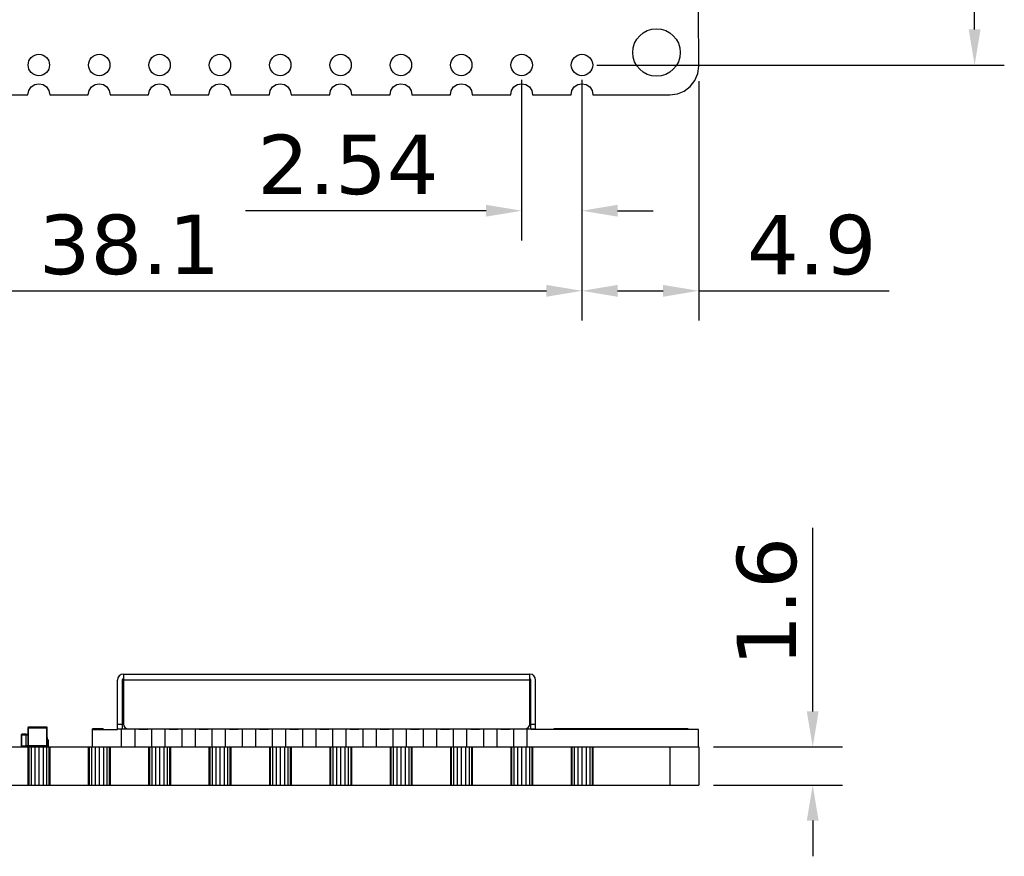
# Model space of a CAD drawing. Header units: millimetres. Extents: x 446.4 to 531.6, y 209.3 to 278.3.
# Tile 40 of 47: x 490.2 to 531.6, y 209.3 to 244.5. Entities that reach past the tile are written whole.
import ezdxf

# ---------------------------------------------------------------- set-up
doc = ezdxf.new("R2010")
doc.units = ezdxf.units.MM
doc.header["$LTSCALE"] = 30.734
doc.header["$PDMODE"] = 3
doc.header["$PDSIZE"] = 0.3125
doc.layers.get('0').update_dxf_attribs({"linetype": 'CONTINUOUS'})
doc.layers.get('Defpoints').update_dxf_attribs({"linetype": 'CONTINUOUS'})
doc.layers.add('dim', color=6, linetype='CONTINUOUS', lineweight=9)
doc.styles.add('Verdana', font='verdana.ttf', dxfattribs={"height": 2.5})
doc.dimstyles.new('aaaaaaaa 3.0', dxfattribs={"dimtxt": 2.5, "dimasz": 1.5, "dimexe": 1.25, "dimexo": 0.625, "dimtad": 1, "dimdec": 1, "dimzin": 9, "dimdsep": 46, "dimtxsty": 'Verdana', "dimcen": 0, "dimazin": 0, "dimtfac": 1, "dimtofl": 0, "dimtmove": 0, "dimatfit": 3, "dimfxl": 1, "dimlwd": 25, "dimlwe": 25, "dimarcsym": 0})

# ---------------------------------------------------------------- blocks, each defined once
blk = doc.blocks.new('*D33')
at = {"layer": 'Defpoints', "color": 0}
for p in [(511.294, 242.57), (513.834, 242.57), (511.294, 236.439)]:
    blk.add_point(p, dxfattribs=at)
at = {"layer": 'dim', "color": 0, "lineweight": 25}
for p, q in [((511.294, 241.945), (511.294, 235.189)), ((513.834, 241.945), (513.834, 235.189)), ((509.794, 236.439), (499.672, 236.439)), ((515.334, 236.439), (516.834, 236.439))]:
    blk.add_line(p, q, dxfattribs=at)
at = {"layer": 'dim', "color": 0}
for points in [[(509.794, 236.189), (509.794, 236.689), (511.294, 236.439)], [(515.334, 236.689), (515.334, 236.189), (513.834, 236.439)]]:
    blk.add_solid(points, dxfattribs=at)
at = {"layer": 'dim', "color": 0, "insert": (503.983, 238.366), "char_height": 2.5, "attachment_point": 5, "style": 'Verdana'}
blk.add_mtext('2.54', dxfattribs=at)
blk = doc.blocks.new('*D34')
at = {"layer": 'Defpoints', "color": 0}
for p in [(513.834, 265.43), (530.359, 265.43), (513.834, 242.57)]:
    blk.add_point(p, dxfattribs=at)
at = {"layer": 'dim', "color": 0, "lineweight": 25}
for p, q in [((514.459, 265.43), (531.609, 265.43)), ((530.359, 244.07), (530.359, 263.93)), ((514.459, 242.57), (531.609, 242.57))]:
    blk.add_line(p, q, dxfattribs=at)
at = {"layer": 'dim', "color": 0}
for points in [[(530.609, 263.93), (530.109, 263.93), (530.359, 265.43)], [(530.109, 244.07), (530.609, 244.07), (530.359, 242.57)]]:
    blk.add_solid(points, dxfattribs=at)
at = {"layer": 'dim', "color": 0, "insert": (528.433, 254.061), "char_height": 2.5, "attachment_point": 5, "rotation": 90, "style": 'Verdana'}
blk.add_mtext('22.9', dxfattribs=at)
blk = doc.blocks.new('*D35')
at = {"layer": 'Defpoints', "color": 0}
for p in [(513.834, 242.57), (518.745, 242.52), (518.745, 233.067)]:
    blk.add_point(p, dxfattribs=at)
at = {"layer": 'dim', "color": 0, "lineweight": 25}
for p, q in [((513.834, 241.945), (513.834, 231.817)), ((518.745, 241.895), (518.745, 231.817)), ((515.334, 233.067), (517.245, 233.067)), ((518.745, 233.067), (526.762, 233.067))]:
    blk.add_line(p, q, dxfattribs=at)
at = {"layer": 'dim', "color": 0}
for points in [[(515.334, 233.317), (515.334, 232.817), (513.834, 233.067)], [(517.245, 232.817), (517.245, 233.317), (518.745, 233.067)]]:
    blk.add_solid(points, dxfattribs=at)
at = {"layer": 'dim', "color": 0, "insert": (523.503, 234.991), "char_height": 2.5, "attachment_point": 5, "style": 'Verdana'}
blk.add_mtext('4.9', dxfattribs=at)
blk = doc.blocks.new('*D41')
at = {"layer": 'Defpoints', "color": 0}
for p in [(475.734, 242.57), (513.834, 242.57), (513.834, 233.067)]:
    blk.add_point(p, dxfattribs=at)
at = {"layer": 'dim', "color": 0, "lineweight": 25}
for p, q in [((475.734, 241.945), (475.734, 231.817)), ((513.834, 241.945), (513.834, 231.817)), ((477.234, 233.067), (512.334, 233.067))]:
    blk.add_line(p, q, dxfattribs=at)
at = {"layer": 'dim', "color": 0}
for points in [[(477.234, 233.317), (477.234, 232.817), (475.734, 233.067)], [(512.334, 232.817), (512.334, 233.317), (513.834, 233.067)]]:
    blk.add_solid(points, dxfattribs=at)
at = {"layer": 'dim', "color": 0, "insert": (494.784, 234.999), "char_height": 2.5, "attachment_point": 5, "style": 'Verdana'}
blk.add_mtext('38.1', dxfattribs=at)
blk = doc.blocks.new('*D42')
at = {"layer": 'Defpoints', "color": 0}
for p in [(518.745, 213.874), (523.544, 213.874), (518.745, 212.274)]:
    blk.add_point(p, dxfattribs=at)
at = {"layer": 'dim', "color": 0, "lineweight": 25}
for p, q in [((523.544, 215.374), (523.544, 223.094)), ((519.37, 213.874), (524.794, 213.874)), ((519.37, 212.274), (524.794, 212.274)), ((523.544, 210.774), (523.544, 209.274))]:
    blk.add_line(p, q, dxfattribs=at)
at = {"layer": 'dim', "color": 0}
for points in [[(523.294, 215.374), (523.794, 215.374), (523.544, 213.874)], [(523.794, 210.774), (523.294, 210.774), (523.544, 212.274)]]:
    blk.add_solid(points, dxfattribs=at)
at = {"layer": 'dim', "color": 0, "insert": (521.619, 219.984), "char_height": 2.5, "attachment_point": 5, "rotation": 90, "style": 'Verdana'}
blk.add_mtext('1.6', dxfattribs=at)

msp = doc.modelspace()

# ---------------------------------------------------------------- linework, layer by layer
at = {"linetype": 'Continuous'}
for p, q in [((518.745, 242.52), (518.734, 244.856)), ((518.703, 242.207), (518.745, 242.52)), ((518.582, 241.915), (518.703, 242.207)), ((490.55, 241.496), (490.65, 241.645)), ((490.65, 241.645), (490.799, 241.744)), ((490.799, 241.744), (490.974, 241.779)), ((490.974, 241.779), (491.15, 241.744)), ((491.15, 241.744), (491.299, 241.645)), ((491.299, 241.645), (491.398, 241.496)), ((493.09, 241.496), (493.19, 241.645)), ((493.19, 241.645), (493.339, 241.744)), ((493.339, 241.744), (493.514, 241.779)), ((493.514, 241.779), (493.69, 241.744)), ((493.69, 241.744), (493.839, 241.645)), ((493.839, 241.645), (493.938, 241.496)), ((495.63, 241.496), (495.73, 241.645)), ((495.73, 241.645), (495.879, 241.744)), ((495.879, 241.744), (496.054, 241.779)), ((496.054, 241.779), (496.23, 241.744)), ((496.23, 241.744), (496.379, 241.645)), ((496.379, 241.645), (496.478, 241.496)), ((498.17, 241.496), (498.27, 241.645)), ((498.27, 241.645), (498.419, 241.744)), ((498.419, 241.744), (498.594, 241.779)), ((498.594, 241.779), (498.77, 241.744)), ((498.77, 241.744), (498.919, 241.645)), ((498.919, 241.645), (499.018, 241.496)), ((500.71, 241.496), (500.81, 241.645)), ((500.81, 241.645), (500.959, 241.744)), ((500.959, 241.744), (501.134, 241.779)), ((501.134, 241.779), (501.31, 241.744)), ((501.31, 241.744), (501.459, 241.645)), ((501.459, 241.645), (501.558, 241.496)), ((503.25, 241.496), (503.35, 241.645)), ((503.35, 241.645), (503.499, 241.744)), ((503.499, 241.744), (503.674, 241.779)), ((503.674, 241.779), (503.85, 241.744)), ((503.85, 241.744), (503.999, 241.645)), ((503.999, 241.645), (504.098, 241.496)), ((505.79, 241.496), (505.89, 241.645)), ((505.89, 241.645), (506.039, 241.744)), ((506.039, 241.744), (506.214, 241.779)), ((506.214, 241.779), (506.39, 241.744)), ((506.39, 241.744), (506.539, 241.645)), ((506.539, 241.645), (506.638, 241.496)), ((508.33, 241.496), (508.43, 241.645)), ((508.43, 241.645), (508.579, 241.744)), ((508.579, 241.744), (508.754, 241.779)), ((508.754, 241.779), (508.93, 241.744)), ((508.93, 241.744), (509.079, 241.645)), ((509.079, 241.645), (509.178, 241.496)), ((510.87, 241.496), (510.97, 241.645)), ((510.97, 241.645), (511.119, 241.744)), ((511.119, 241.744), (511.294, 241.779)), ((511.294, 241.779), (511.47, 241.744)), ((511.47, 241.744), (511.619, 241.645)), ((511.619, 241.645), (511.718, 241.496)), ((513.41, 241.496), (513.51, 241.645)), ((513.51, 241.645), (513.659, 241.744)), ((513.659, 241.744), (513.834, 241.779)), ((513.834, 241.779), (514.01, 241.744)), ((514.01, 241.744), (514.159, 241.645)), ((514.159, 241.645), (514.258, 241.496)), ((518.139, 241.472), (518.39, 241.664)), ((518.39, 241.664), (518.582, 241.915)), ((488.892, 241.314), (490.514, 241.315)), ((490.514, 241.315), (490.55, 241.496)), ((491.398, 241.496), (491.434, 241.315)), ((491.434, 241.315), (493.054, 241.315)), ((493.054, 241.315), (493.09, 241.496)), ((493.938, 241.496), (493.974, 241.315)), ((493.974, 241.315), (495.595, 241.316)), ((495.595, 241.316), (495.63, 241.496)), ((496.478, 241.496), (496.514, 241.316)), ((496.514, 241.316), (498.135, 241.316)), ((498.135, 241.316), (498.17, 241.496)), ((499.018, 241.496), (499.054, 241.316)), ((499.054, 241.316), (500.675, 241.317)), ((500.675, 241.317), (500.71, 241.496)), ((501.558, 241.496), (501.594, 241.317)), ((501.594, 241.317), (503.215, 241.317)), ((503.215, 241.317), (503.25, 241.496)), ((504.098, 241.496), (504.134, 241.317)), ((504.134, 241.317), (505.755, 241.318)), ((505.755, 241.318), (505.79, 241.496)), ((506.638, 241.496), (506.674, 241.318)), ((506.674, 241.318), (508.295, 241.318)), ((508.295, 241.318), (508.33, 241.496)), ((509.178, 241.496), (509.213, 241.318)), ((509.213, 241.318), (510.835, 241.319)), ((510.835, 241.319), (510.87, 241.496)), ((511.718, 241.496), (511.753, 241.319)), ((511.753, 241.319), (513.375, 241.319)), ((513.375, 241.319), (513.41, 241.496)), ((514.258, 241.496), (514.293, 241.319)), ((514.293, 241.319), (517.534, 241.32)), ((517.534, 241.32), (517.848, 241.351)), ((517.848, 241.351), (518.139, 241.472)), ((494.534, 216.939), (494.534, 214.839)), ((494.534, 216.939), (511.634, 216.939)), ((511.634, 214.839), (511.634, 216.939)), ((494.284, 214.604), (494.284, 216.689)), ((494.484, 216.689), (494.484, 214.639)), ((511.634, 216.689), (494.534, 216.689)), ((511.684, 214.639), (511.684, 216.689)), ((511.884, 214.639), (511.884, 216.689)), ((490.51, 214.68), (490.51, 213.92)), ((490.51, 214.68), (491.33, 214.68)), ((490.54, 213.89), (490.54, 214.71)), ((491.3, 214.71), (490.54, 214.71)), ((491.3, 214.71), (491.3, 213.89)), ((491.33, 213.92), (491.33, 214.68)), ((494.284, 214.839), (494.484, 214.839)), ((511.684, 214.839), (511.884, 214.839)), ((490.234, 214.39), (490.234, 213.91)), ((490.234, 214.39), (490.434, 214.39)), ((490.254, 213.89), (490.254, 214.41)), ((490.434, 214.41), (490.254, 214.41)), ((490.434, 213.89), (490.434, 214.41)), ((490.51, 214.4), (490.434, 214.4)), ((490.434, 214.38), (490.51, 214.38)), ((491.33, 214.274), (491.334, 214.274)), ((491.334, 213.874), (491.334, 214.274)), ((493.684, 214.639), (493.234, 214.639)), ((493.234, 213.874), (493.234, 214.639)), ((493.234, 214.604), (494.284, 214.604)), ((493.684, 214.639), (493.684, 214.604)), ((494.284, 214.639), (511.884, 214.639)), ((494.459, 213.874), (494.459, 214.639)), ((495.009, 214.639), (495.009, 213.874)), ((495.184, 214.639), (495.184, 214.604)), ((495.554, 214.604), (495.184, 214.604)), ((495.266, 214.604), (495.266, 214.639)), ((495.554, 214.604), (495.554, 214.639)), ((495.729, 213.874), (495.729, 214.639)), ((496.279, 214.639), (496.279, 213.874)), ((496.454, 214.639), (496.454, 214.604)), ((496.824, 214.604), (496.454, 214.604)), ((496.536, 214.639), (496.536, 214.604)), ((496.824, 214.604), (496.824, 214.639)), ((496.999, 213.874), (496.999, 214.639)), ((497.549, 214.639), (497.549, 213.874)), ((497.724, 214.639), (497.724, 214.604)), ((498.094, 214.604), (497.724, 214.604)), ((497.806, 214.639), (497.806, 214.604)), ((498.094, 214.604), (498.094, 214.639)), ((498.269, 213.874), (498.269, 214.639)), ((498.819, 214.639), (498.819, 213.874)), ((498.994, 214.639), (498.994, 214.604)), ((499.364, 214.604), (498.994, 214.604)), ((499.076, 214.639), (499.076, 214.604)), ((499.364, 214.604), (499.364, 214.639)), ((499.539, 213.874), (499.539, 214.639)), ((500.089, 214.639), (500.089, 213.874)), ((500.264, 214.639), (500.264, 214.604)), ((500.634, 214.604), (500.264, 214.604)), ((500.634, 214.604), (500.634, 214.639)), ((500.809, 213.874), (500.809, 214.639)), ((501.359, 214.639), (501.359, 213.874)), ((501.534, 214.639), (501.534, 214.604)), ((501.904, 214.604), (501.534, 214.604)), ((501.904, 214.604), (501.904, 214.639)), ((502.079, 213.874), (502.079, 214.639)), ((502.629, 214.639), (502.629, 213.874)), ((502.804, 214.639), (502.804, 214.604)), ((503.174, 214.604), (502.804, 214.604)), ((502.815, 214.604), (502.815, 214.639)), ((503.04, 214.639), (503.04, 214.604)), ((503.127, 214.604), (503.127, 214.639)), ((503.131, 214.604), (503.131, 214.639)), ((503.174, 214.604), (503.174, 214.639)), ((503.349, 213.874), (503.349, 214.639)), ((503.899, 214.639), (503.899, 213.874)), ((504.074, 214.639), (504.074, 214.604)), ((504.444, 214.604), (504.074, 214.604)), ((504.24, 214.604), (504.24, 214.639)), ((504.444, 214.604), (504.444, 214.639)), ((504.619, 213.874), (504.619, 214.639)), ((505.169, 214.639), (505.169, 213.874)), ((505.344, 214.639), (505.344, 214.604)), ((505.714, 214.604), (505.344, 214.604)), ((505.65, 214.604), (505.65, 214.639)), ((505.714, 214.604), (505.714, 214.639)), ((505.889, 213.874), (505.889, 214.639)), ((506.439, 214.639), (506.439, 213.874)), ((506.614, 214.639), (506.614, 214.604)), ((506.984, 214.604), (506.614, 214.604)), ((506.984, 214.604), (506.984, 214.639)), ((507.159, 213.874), (507.159, 214.639)), ((507.709, 214.639), (507.709, 213.874)), ((507.884, 214.639), (507.884, 214.604)), ((508.254, 214.604), (507.884, 214.604)), ((508.254, 214.604), (508.254, 214.639)), ((508.429, 213.874), (508.429, 214.639)), ((508.979, 214.639), (508.979, 213.874)), ((509.154, 214.639), (509.154, 214.604)), ((509.524, 214.604), (509.154, 214.604)), ((509.524, 214.604), (509.524, 214.639)), ((509.699, 213.874), (509.699, 214.639)), ((510.249, 214.639), (510.249, 213.874)), ((510.424, 214.639), (510.424, 214.604)), ((510.794, 214.604), (510.424, 214.604)), ((510.794, 214.604), (510.794, 214.639)), ((510.969, 213.874), (510.969, 214.639)), ((511.519, 214.639), (511.519, 213.874)), ((511.694, 214.639), (511.694, 214.604)), ((518.734, 214.604), (511.694, 214.604)), ((518.305, 214.639), (512.651, 214.639)), ((512.651, 214.639), (512.651, 214.604)), ((512.778, 214.604), (512.778, 214.639)), ((518.178, 214.639), (518.178, 214.604)), ((518.305, 214.604), (518.305, 214.639)), ((518.734, 213.874), (518.734, 214.604)), ((463.724, 213.874), (518.745, 213.874)), ((490.434, 213.91), (490.234, 213.91)), ((490.254, 213.89), (490.434, 213.89)), ((491.33, 213.92), (490.434, 213.92)), ((490.434, 213.9), (490.517, 213.9)), ((490.514, 213.874), (490.514, 212.274)), ((490.534, 213.874), (490.534, 213.89)), ((490.54, 213.89), (491.3, 213.89)), ((490.55, 213.874), (490.55, 212.274)), ((490.65, 213.874), (490.65, 212.274)), ((490.799, 213.874), (490.799, 212.274)), ((490.974, 213.874), (490.974, 212.274)), ((491.15, 213.874), (491.15, 212.274)), ((491.299, 213.874), (491.299, 212.274)), ((491.334, 214.174), (491.38, 214.174)), ((491.38, 213.874), (491.38, 214.174)), ((491.398, 213.874), (491.398, 212.274)), ((491.434, 213.874), (491.434, 212.274)), ((493.054, 213.874), (493.054, 212.274)), ((493.09, 213.874), (493.09, 212.274)), ((493.19, 213.874), (493.19, 212.274)), ((493.339, 213.874), (493.339, 212.274)), ((493.514, 213.874), (493.514, 212.274)), ((493.69, 213.874), (493.69, 212.274)), ((493.839, 213.874), (493.839, 212.274)), ((493.938, 213.874), (493.938, 212.274)), ((493.974, 213.874), (493.974, 212.274)), ((495.595, 213.874), (495.595, 212.274)), ((495.63, 213.874), (495.63, 212.274)), ((495.73, 213.874), (495.73, 212.274)), ((495.879, 213.874), (495.879, 212.274)), ((496.054, 213.874), (496.054, 212.274)), ((496.23, 213.874), (496.23, 212.274)), ((496.379, 213.874), (496.379, 212.274)), ((496.478, 213.874), (496.478, 212.274)), ((496.514, 213.874), (496.514, 212.274)), ((498.135, 213.874), (498.135, 212.274)), ((498.17, 213.874), (498.17, 212.274)), ((498.27, 213.874), (498.27, 212.274)), ((498.419, 213.874), (498.419, 212.274)), ((498.594, 213.874), (498.594, 212.274)), ((498.77, 213.874), (498.77, 212.274)), ((498.919, 213.874), (498.919, 212.274)), ((499.018, 213.874), (499.018, 212.274)), ((499.054, 213.874), (499.054, 212.274)), ((500.675, 213.874), (500.675, 212.274)), ((500.71, 213.874), (500.71, 212.274)), ((500.81, 213.874), (500.81, 212.274)), ((500.959, 213.874), (500.959, 212.274)), ((501.134, 213.874), (501.134, 212.274)), ((501.31, 213.874), (501.31, 212.274)), ((501.459, 213.874), (501.459, 212.274)), ((501.558, 213.874), (501.558, 212.274)), ((501.594, 213.874), (501.594, 212.274)), ((503.215, 213.874), (503.215, 212.274)), ((503.25, 213.874), (503.25, 212.274)), ((503.35, 213.874), (503.35, 212.274)), ((503.499, 213.874), (503.499, 212.274)), ((503.674, 213.874), (503.674, 212.274)), ((503.85, 213.874), (503.85, 212.274)), ((503.999, 213.874), (503.999, 212.274)), ((504.098, 213.874), (504.098, 212.274)), ((504.133, 213.874), (504.133, 212.274)), ((505.756, 213.874), (505.756, 212.274)), ((505.79, 213.874), (505.79, 212.274)), ((505.89, 213.874), (505.89, 212.274)), ((506.039, 213.874), (506.039, 212.274)), ((506.214, 213.874), (506.214, 212.274)), ((506.39, 213.874), (506.39, 212.274)), ((506.539, 213.874), (506.539, 212.274)), ((506.638, 213.874), (506.638, 212.274)), ((506.673, 213.874), (506.673, 212.274)), ((508.296, 213.874), (508.296, 212.274)), ((508.33, 213.874), (508.33, 212.274)), ((508.43, 213.874), (508.43, 212.274)), ((508.579, 213.874), (508.579, 212.274)), ((508.754, 213.874), (508.754, 212.274)), ((508.93, 213.874), (508.93, 212.274)), ((509.079, 213.874), (509.079, 212.274)), ((509.178, 213.874), (509.178, 212.274)), ((509.213, 213.874), (509.213, 212.274)), ((510.836, 213.874), (510.836, 212.274)), ((510.87, 213.874), (510.87, 212.274)), ((510.97, 213.874), (510.97, 212.274)), ((511.119, 213.874), (511.119, 212.274)), ((511.294, 213.874), (511.294, 212.274)), ((511.47, 213.874), (511.47, 212.274)), ((511.619, 213.874), (511.619, 212.274)), ((511.718, 213.874), (511.718, 212.274)), ((511.753, 213.874), (511.753, 212.274)), ((513.376, 213.874), (513.376, 212.274)), ((513.41, 213.874), (513.41, 212.274)), ((513.51, 213.874), (513.51, 212.274)), ((513.659, 213.874), (513.659, 212.274)), ((513.834, 213.874), (513.834, 212.274)), ((514.01, 213.874), (514.01, 212.274)), ((514.159, 213.874), (514.159, 212.274)), ((514.258, 213.874), (514.258, 212.274)), ((514.293, 213.874), (514.293, 212.274)), ((517.534, 213.874), (517.534, 212.274)), ((518.745, 213.874), (518.745, 212.274)), ((463.724, 212.274), (518.745, 212.274))]:
    msp.add_line(p, q, dxfattribs=at)
for centre, radius in [((516.969, 243.096), 1), ((490.974, 242.57), 0.45), ((493.514, 242.57), 0.45), ((496.054, 242.57), 0.45), ((498.594, 242.57), 0.45), ((501.134, 242.57), 0.45), ((503.674, 242.57), 0.45), ((506.214, 242.57), 0.45), ((508.754, 242.57), 0.45), ((511.294, 242.57), 0.45), ((513.834, 242.57), 0.45)]:
    msp.add_circle(centre, radius, dxfattribs=at)
for centre, radius, start, end in [((494.534, 216.689), 0.25, 90, 180), ((494.534, 216.689), 0.05, 90, 180), ((511.634, 216.689), 0.25, 0, 90), ((511.634, 216.689), 0.05, 0, 90), ((490.54, 214.68), 0.03, 90, 180), ((491.3, 214.68), 0.03, 0, 90), ((494.734, 214.839), 0.2, 180, 270), ((511.434, 214.839), 0.2, 270, 0), ((490.254, 214.39), 0.02, 90, 180), ((490.254, 213.91), 0.02, 180, 270), ((490.54, 213.92), 0.03, 180, 270), ((491.3, 213.92), 0.03, 270, 0)]:
    msp.add_arc(centre, radius, start, end, dxfattribs=at)

# ---------------------------------------------------------------- dimensions: what is measured, and where the dimension line sits
at = {"layer": 'dim'}
dim = msp.add_linear_dim(base=(530.359, 265.43), p1=(513.834, 242.57), p2=(513.834, 265.43), angle=90, dimstyle='aaaaaaaa 3.0', dxfattribs=at)
dim.commit()
dim.dimension.update_dxf_attribs({"geometry": '*D34', "text_midpoint": (530.359, 254.061), "dimtype": 160})
for base, p1, p2, picture, middle in [((513.834, 233.067), (475.734, 242.57), (513.834, 242.57), '*D41', (494.784, 234.999)), ((518.745, 233.067), (513.834, 242.57), (518.745, 242.52), '*D35', (523.503, 234.991))]:
    dim = msp.add_linear_dim(base=base, p1=p1, p2=p2, dimstyle='aaaaaaaa 3.0', dxfattribs=at)
    dim.commit()
    dim.dimension.update_dxf_attribs({"geometry": picture, "text_midpoint": middle})
dim = msp.add_linear_dim(base=(511.294, 236.439), p1=(513.834, 242.57), p2=(511.294, 242.57), dimstyle='aaaaaaaa 3.0', override={"dimdec": 2}, dxfattribs=at)
dim.commit()
dim.dimension.update_dxf_attribs({"geometry": '*D33', "text_midpoint": (503.983, 236.439), "dimtype": 160})
dim = msp.add_linear_dim(base=(523.544, 213.874), p1=(518.745, 212.274), p2=(518.745, 213.874), angle=90, dimstyle='aaaaaaaa 3.0', dxfattribs=at)
dim.commit()
dim.dimension.update_dxf_attribs({"geometry": '*D42', "text_midpoint": (521.619, 219.984)})

doc.saveas('drawing.dxf')
